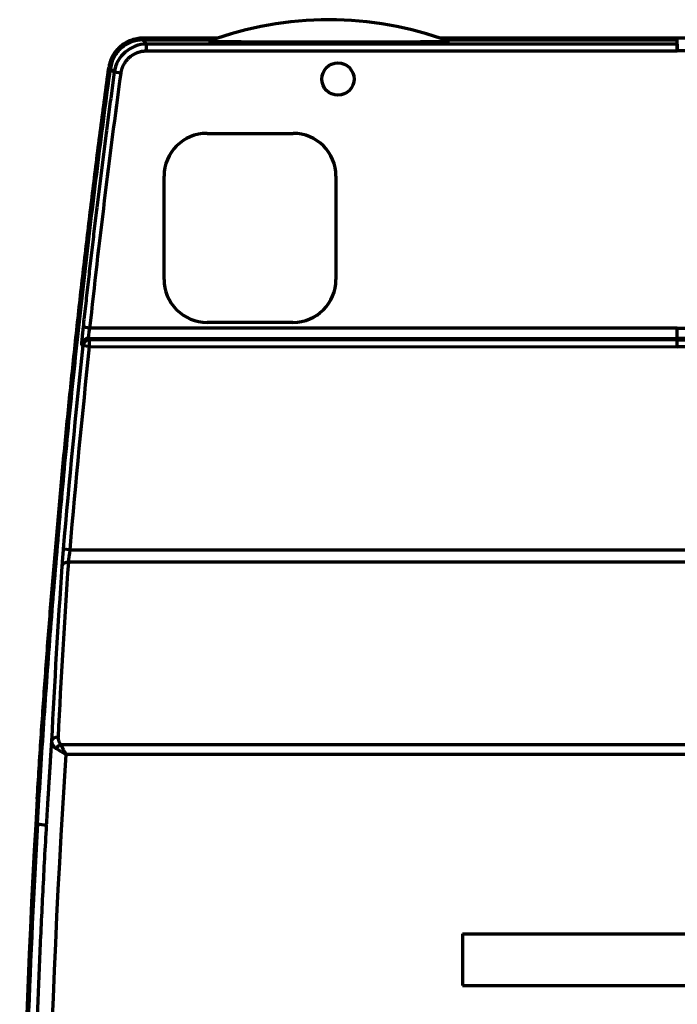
# Model space of a CAD drawing. Header units: millimetres. Extents: x 3 to 536, y 18 to 406.
# Tile 8 of 8: x 459 to 498, y 212 to 269. Entities that reach past the tile are written whole.
import ezdxf

# ---------------------------------------------------------------- set-up
doc = ezdxf.new("R2010")
doc.units = ezdxf.units.MM
doc.layers.add('1', color=7, linetype='Continuous', true_color=0xffffff)

msp = doc.modelspace()

# ---------------------------------------------------------------- linework, layer by layer
at = {"layer": '1', "color": 252, "linetype": 'Continuous', "lineweight": 70}
for p, q in [((497.508335, 268.01094), (497.508335, 268.25089)), ((511.295806, 268.352745), (497.508401, 268.350904)), ((466.640359, 267.61513), (466.640413, 268.015062)), ((466.640359, 267.61513), (497.508401, 267.611007)), ((497.508335, 268.01094), (466.640413, 268.015062)), ((528.376443, 267.61513), (497.508401, 267.611007)), ((465.153976, 266.316637), (464.757664, 266.3703)), ((470.155965, 262.817908), (475.155885, 262.817031)), ((467.654514, 254.318483), (467.655567, 260.318387)), ((477.655406, 260.316633), (477.654354, 254.316729)), ((475.153956, 251.817207), (470.154036, 251.818084)), ((463.343428, 251.484738), (462.945845, 251.527986)), ((497.508401, 251.480175), (463.343428, 251.484738)), ((497.508401, 251.480175), (531.673374, 251.484738)), ((463.327003, 250.406057), (462.92934, 250.448562)), ((463.253459, 250.884851), (497.508405, 250.880276)), ((463.327003, 250.406057), (463.327056, 250.80599)), ((497.508405, 250.801425), (463.327056, 250.80599)), ((497.508401, 250.880276), (497.508401, 250.801425)), ((531.763344, 250.884851), (497.508405, 250.880276)), ((497.508405, 250.801425), (531.689746, 250.80599)), ((463.327003, 250.406057), (497.508401, 250.401492)), ((531.6898, 250.406057), (497.508401, 250.401492)), ((462.188112, 238.586018), (461.789649, 238.620222)), ((462.188112, 238.586018), (532.828691, 238.586018)), ((532.905849, 237.862265), (462.110954, 237.862265)), ((461.65037, 227.257372), (533.366432, 227.257372)), ((533.058179, 226.66521), (461.958623, 226.66521)), ((485.008849, 216.229776), (485.008849, 213.229776)), ((485.008849, 216.229776), (510.008849, 216.229776)), ((485.008849, 213.229776), (510.008849, 213.229776))]:
    msp.add_line(p, q, dxfattribs=at)
msp.add_circle((477.769689, 265.978964), 0.938280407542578, dxfattribs=at)
for centre, radius, start, end in [((477.240471, 249.431784), 20, 69.644626, 110.34007), ((470.155527, 260.317948), 2.49996, 89.989951, 179.989951), ((475.155447, 260.317071), 2.49996, 359.989951, 89.989951), ((470.154474, 254.318044), 2.49996, 179.989951, 269.989951), ((475.154394, 254.317167), 2.49996, 269.989951, 359.989951), ((1029.275913, 189.946636), 570.01660523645, 176.566934, 181.40705)]:
    msp.add_arc(centre, radius, start, end, dxfattribs=at)
for centre, major_axis, ratio, start_param, end_param in [((497.508401, 268.508864), (-0.4979999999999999, 0), 0.999848, 1.570662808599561, 1.570929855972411), ((463.253405, 250.484918), (0.2924345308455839, 0.2729046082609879), 0.999715, 0.8199385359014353, 2.283993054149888), ((463.327003, 250.406057), (0.2924215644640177, 0.272918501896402), 0.999715, 0.819891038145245, 2.284056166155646), ((462.110954, 237.599082), (0.399063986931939, -0.02725462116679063), 0.6571, 1.615643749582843, 3.117697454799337), ((461.506726, 227.41483), (0.3994870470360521, -0.0201240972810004), 0.657495, 1.603905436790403, 3.117739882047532), ((461.65037, 226.994189), (0.291919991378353, 0.273454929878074), 0.537658, 1.104233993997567, 2.03735865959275)]:
    msp.add_ellipse(centre, major_axis=major_axis, ratio=ratio, start_param=start_param, end_param=end_param, dxfattribs=at)
for points, knots in [([(466.4218772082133, 268.3550556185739), (466.3011458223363, 268.35507174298), (466.1822588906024, 268.3442469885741), (466.0065798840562, 268.312426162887), (465.9484648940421, 268.2992055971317), (465.8619694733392, 268.2753952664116), (465.8332506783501, 268.2667942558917), (465.7760429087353, 268.2482414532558), (465.7474956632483, 268.2382652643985), (465.6066764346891, 268.185453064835), (465.499297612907, 268.133678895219), (465.3459028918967, 268.0421666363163), (465.296058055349, 268.0093399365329), (465.2232612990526, 267.9565430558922), (465.199324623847, 267.938350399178), (465.1521221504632, 267.9007541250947), (465.1290073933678, 267.8814696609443), (465.0160480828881, 267.7828477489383), (464.9337426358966, 267.6967719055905), (464.8221443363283, 267.557098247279), (464.7869333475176, 267.5087698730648), (464.7371796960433, 267.4335502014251), (464.7210718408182, 267.4079601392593), (464.6901752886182, 267.3563207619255), (464.6753618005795, 267.3302400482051), (464.6044141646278, 267.1985536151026), (464.5575652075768, 267.0891298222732), (464.5020372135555, 266.9189308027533), (464.4859998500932, 266.8611813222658), (464.4590319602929, 266.7435824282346), (464.4482140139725, 266.6842027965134), (464.4400933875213, 266.6243856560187)], [0, 0, 0, 0, 0.124999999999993, 0.124999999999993, 0.1874999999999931, 0.1874999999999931, 0.2187499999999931, 0.2187499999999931, 0.2499999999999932, 0.2499999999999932, 0.3749999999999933, 0.3749999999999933, 0.4374999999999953, 0.4374999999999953, 0.4687499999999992, 0.4687499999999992, 0.5000000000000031, 0.5000000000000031, 0.625000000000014, 0.625000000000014, 0.6875000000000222, 0.6875000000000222, 0.7187500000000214, 0.7187500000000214, 0.7500000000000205, 0.7500000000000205, 0.8750000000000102, 0.8750000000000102, 0.937500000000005, 0.937500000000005, 1, 1, 1, 1]), ([(466.4218401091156, 268.2551459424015), (466.3081927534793, 268.255129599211), (466.1945459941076, 268.2448883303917), (465.9708964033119, 268.2042842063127), (465.8608974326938, 268.1739220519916), (465.6480769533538, 268.0940507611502), (465.5452591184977, 268.0445430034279), (465.3501038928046, 267.9279701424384), (465.2577698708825, 267.8609070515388), (465.0865486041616, 267.7113771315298), (465.0076643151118, 267.6289128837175), (464.8658769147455, 267.4512290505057), (464.8029762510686, 267.3560125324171), (464.6951771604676, 267.1558822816), (464.6502805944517, 267.0509720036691), (464.5799324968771, 266.8348238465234), (464.5544821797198, 266.7235896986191), (464.5391634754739, 266.6109781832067)], [0, 0, 0, 0, 0.125, 0.125, 0.25, 0.25, 0.375, 0.375, 0.5, 0.5, 0.625, 0.625, 0.75, 0.75, 0.875, 0.875, 1, 1, 1, 1]), ([(470.2886413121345, 268.1847050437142), (470.2846744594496, 268.1832345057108), (470.2909434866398, 268.1817862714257), (470.3145510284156, 268.1796448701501), (470.3247959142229, 268.1789362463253), (470.3499333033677, 268.1775291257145), (470.3646155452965, 268.1768423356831), (470.4142539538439, 268.1748302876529), (470.4547978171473, 268.1735514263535), (470.5482958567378, 268.1710978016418), (470.6000763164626, 268.1699530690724), (470.7112689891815, 268.1677900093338), (470.7707113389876, 268.1667718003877), (470.8645490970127, 268.1653214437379), (470.8966125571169, 268.1648509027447), (470.962174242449, 268.16393344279), (470.9954766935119, 268.1634892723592), (471.0966040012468, 268.1621977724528), (471.165719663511, 268.1613901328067), (471.306703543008, 268.1598613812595), (471.3785752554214, 268.159140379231), (471.5976611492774, 268.1570864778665), (471.7483137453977, 268.1558616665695), (471.9409424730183, 268.1544662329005), (471.9796935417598, 268.1541939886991), (472.0572762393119, 268.1536645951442), (472.1738985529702, 268.1528922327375), (472.2912092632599, 268.1521801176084), (472.5266286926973, 268.1508257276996), (472.6846336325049, 268.1500154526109), (473.0023050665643, 268.1485403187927), (473.1619742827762, 268.1478756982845), (473.4826700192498, 268.1466652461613), (473.6436978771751, 268.1461195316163), (473.9668913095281, 268.1451276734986), (474.1290576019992, 268.1446815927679), (474.6170180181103, 268.1434712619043), (474.9442593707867, 268.1428336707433), (475.4373763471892, 268.1420746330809), (475.6018993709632, 268.14185523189), (475.9308447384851, 268.1414775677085), (476.0953298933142, 268.141319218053), (476.5888199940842, 268.140928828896), (477.2468984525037, 268.1406323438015), (477.9051489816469, 268.1407564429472), (478.3989058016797, 268.1410179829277), (478.5635029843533, 268.1411334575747), (478.8927223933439, 268.1414256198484), (479.0572915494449, 268.1416022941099), (479.5499091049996, 268.1422325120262), (479.8771994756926, 268.1427850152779), (480.3659512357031, 268.1438715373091), (480.5285017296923, 268.1442770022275), (480.8527401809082, 268.1451897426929), (481.0144287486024, 268.1456969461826), (481.3367688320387, 268.1468337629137), (481.4974215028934, 268.14746323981), (481.7374383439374, 268.1485210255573), (481.8171442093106, 268.148892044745), (481.9756490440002, 268.1496739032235), (482.0544836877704, 268.1500848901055), (482.2895845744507, 268.1513852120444), (482.4444647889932, 268.1523410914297), (482.6731697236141, 268.1539484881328), (482.7487985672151, 268.1545133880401), (482.8611797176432, 268.1554117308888), (482.8984626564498, 268.1557196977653), (482.9726418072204, 268.1563541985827), (483.0095030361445, 268.1566804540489), (483.1190446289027, 268.157685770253), (483.1908004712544, 268.1583921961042), (483.3313011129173, 268.1598907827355), (483.4000493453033, 268.160682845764), (483.5004191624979, 268.1619493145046), (483.5334547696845, 268.1623852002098), (483.5980344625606, 268.1632798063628), (483.6296282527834, 268.1637391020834), (483.7221222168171, 268.1651563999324), (483.7807558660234, 268.1661534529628), (483.8630707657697, 268.1677461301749), (483.8895653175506, 268.168293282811), (483.927697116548, 268.1691417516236), (483.9401388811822, 268.1694292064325), (483.9644451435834, 268.170014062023), (483.9763341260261, 268.1703121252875), (484.0338316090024, 268.1718188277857), (484.0737229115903, 268.173077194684), (484.1225603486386, 268.1750602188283), (484.1369980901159, 268.1757372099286), (484.1555575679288, 268.1767795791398), (484.1611895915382, 268.177129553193), (484.1712733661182, 268.1778311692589), (484.1757347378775, 268.1781833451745), (484.1951054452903, 268.1799511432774), (484.2012445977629, 268.1813874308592), (484.1973093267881, 268.1828474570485)], [0, 0, 0, 0, 0.0156250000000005, 0.0156250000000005, 0.0234375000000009, 0.0234375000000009, 0.0312500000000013, 0.0312500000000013, 0.0468750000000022, 0.0468750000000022, 0.0625000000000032, 0.0625000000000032, 0.0781250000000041, 0.0781250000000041, 0.0859375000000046, 0.0859375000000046, 0.0937500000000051, 0.0937500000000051, 0.1093750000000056, 0.1093750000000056, 0.1250000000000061, 0.1250000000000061, 0.1562500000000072, 0.1562500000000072, 0.1640625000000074, 0.1640625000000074, 0.1718750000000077, 0.1875000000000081, 0.1875000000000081, 0.2187500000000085, 0.2187500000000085, 0.2500000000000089, 0.2500000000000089, 0.2812500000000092, 0.2812500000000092, 0.3125000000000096, 0.3125000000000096, 0.3750000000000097, 0.3750000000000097, 0.4062500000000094, 0.4062500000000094, 0.4375000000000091, 0.4375000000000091, 0.5000000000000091, 0.5625000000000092, 0.5625000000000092, 0.593750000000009, 0.593750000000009, 0.6250000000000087, 0.6250000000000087, 0.687500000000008, 0.687500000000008, 0.7187500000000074, 0.7187500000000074, 0.7500000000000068, 0.7500000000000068, 0.7812500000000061, 0.7812500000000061, 0.7968750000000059, 0.7968750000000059, 0.8125000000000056, 0.8125000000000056, 0.8437500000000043, 0.8437500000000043, 0.8593750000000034, 0.8593750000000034, 0.8671875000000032, 0.8671875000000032, 0.8750000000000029, 0.8750000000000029, 0.8906250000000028, 0.8906250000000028, 0.9062500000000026, 0.9062500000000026, 0.9140625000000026, 0.9140625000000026, 0.9218750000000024, 0.9218750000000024, 0.9375000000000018, 0.9375000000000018, 0.9453125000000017, 0.9453125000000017, 0.9492187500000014, 0.9492187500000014, 0.9531250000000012, 0.9531250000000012, 0.9687500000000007, 0.9687500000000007, 0.9765625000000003, 0.9765625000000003, 0.9804687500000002, 0.9804687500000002, 0.9843750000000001, 0.9843750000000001, 1, 1, 1, 1]), ([(465.153975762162, 266.316636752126), (465.1548873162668, 266.3231808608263), (465.1567134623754, 266.3362908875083), (465.1597876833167, 266.3559407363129), (465.1631155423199, 266.3756168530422), (465.1667232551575, 266.3953130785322), (465.170606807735, 266.4150272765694), (465.1747702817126, 266.4347561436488), (465.1792155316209, 266.4544966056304), (465.1839449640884, 266.4742454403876), (465.1889607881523, 266.4939993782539), (465.1942652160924, 266.5137550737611), (465.1998604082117, 266.5335091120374), (465.2057484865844, 266.5532580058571), (465.2119315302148, 266.572998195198), (465.218411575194, 266.5927260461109), (465.2251906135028, 266.6124378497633), (465.2322705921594, 266.6321298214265), (465.2396534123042, 266.6517980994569), (465.2473409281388, 266.6714387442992), (465.2553349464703, 266.6910477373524), (465.263637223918, 266.7106209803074), (465.2722494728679, 266.730154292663), (465.28117333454, 266.7496434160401), (465.2904104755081, 266.7690839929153), (465.299962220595, 266.7884716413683), (465.3098309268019, 266.8078016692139), (465.3337842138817, 266.8531225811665), (465.3744826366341, 266.9224627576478), (465.4364385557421, 267.0121330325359), (465.5038666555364, 267.0960640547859), (465.5762286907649, 267.1740640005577), (465.6500593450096, 267.2433172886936), (465.731925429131, 267.3104144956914), (465.830242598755, 267.3798953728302), (465.9589449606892, 267.4547044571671), (466.0993101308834, 267.5171269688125), (466.2408716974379, 267.5631518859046), (466.3335593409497, 267.5841557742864), (466.3890017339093, 267.593806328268), (466.4069794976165, 267.5967543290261), (466.427409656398, 267.5998451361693), (466.4503164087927, 267.6029807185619), (466.4757257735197, 267.6060456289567), (466.5036644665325, 267.6089108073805), (466.5341595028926, 267.6114379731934), (466.5672374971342, 267.6134509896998), (466.6029239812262, 267.6148554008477), (466.6275911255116, 267.6150360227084), (466.6403591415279, 267.6151295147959)], [0, 0, 0, 0, 0.0092037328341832, 0.0184381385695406, 0.0277037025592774, 0.0370009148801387, 0.0463302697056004, 0.0556922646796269, 0.065087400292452, 0.0745161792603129, 0.0839791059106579, 0.0934766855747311, 0.1030094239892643, 0.1125778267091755, 0.1221823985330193, 0.1318236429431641, 0.1415020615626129, 0.1512181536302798, 0.160972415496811, 0.1707653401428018, 0.1805974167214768, 0.1904691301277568, 0.2003809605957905, 0.2103333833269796, 0.2203268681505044, 0.2303618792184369, 0.2404388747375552, 0.250558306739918, 0.3017679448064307, 0.3523182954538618, 0.4022539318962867, 0.4516084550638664, 0.5004079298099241, 0.5431432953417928, 0.5989652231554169, 0.6679278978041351, 0.7501876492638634, 0.8124207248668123, 0.8750289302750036, 0.8823561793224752, 0.8908134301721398, 0.9004054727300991, 0.9111381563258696, 0.9230185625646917, 0.9360552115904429, 0.9502583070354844, 0.9656400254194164, 0.9822148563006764, 1, 1, 1, 1]), ([(497.508401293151, 267.6110069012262), (497.508379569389, 267.7416526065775), (497.5083557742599, 267.884755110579), (497.508343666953, 267.9575682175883), (497.508342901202, 267.9621734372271), (497.5083409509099, 267.973902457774), (497.508339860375, 267.9804608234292), (497.508336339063, 268.0016379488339), (497.50833492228, 268.0101582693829), (497.508334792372, 268.0109395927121)], [0, 0, 0, 0, 0.651052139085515, 0.651052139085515, 0.697239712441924, 0.697239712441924, 0.776901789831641, 0.776901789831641, 1, 1, 1, 1]), ([(497.50846779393, 268.0109395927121), (497.5084676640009, 268.0101582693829), (497.508466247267, 268.0016379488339), (497.508462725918, 267.9804608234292), (497.508461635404, 267.973902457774), (497.508459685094, 267.9621734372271), (497.508458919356, 267.9575682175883), (497.5084468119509, 267.884755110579), (497.508423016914, 267.7416526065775), (497.508401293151, 267.6110069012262)], [0, 0, 0, 0, 0.22309821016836, 0.22309821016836, 0.302760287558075, 0.302760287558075, 0.348947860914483, 0.348947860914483, 1, 1, 1, 1]), ([(464.5392387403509, 266.6108952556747), (464.5593557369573, 266.5887301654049), (464.5794735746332, 266.5665650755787), (464.6522759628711, 266.4863574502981), (464.704965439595, 266.428314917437), (464.7576606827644, 266.3702723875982)], [0, 0, 0, 0, 0.276346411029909, 0.276346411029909, 1, 1, 1, 1]), ([(462.945845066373, 251.5279863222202), (462.945264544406, 251.5226449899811), (462.9440981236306, 251.511912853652), (462.9423473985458, 251.4957436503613), (462.9405863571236, 251.4794334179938), (462.9388160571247, 251.4629861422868), (462.9370369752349, 251.4464060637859), (462.9352497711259, 251.4296975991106), (462.9334550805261, 251.4128653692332), (462.9316535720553, 251.3959141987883), (462.9298459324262, 251.378849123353), (462.928032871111, 251.3616753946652), (462.9262151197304, 251.3443984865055), (462.9243934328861, 251.3270241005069), (462.9225685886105, 251.3095581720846), (462.9207413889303, 251.2920068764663), (462.91891266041, 251.2743766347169), (462.9170832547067, 251.2566741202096), (462.9152540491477, 251.2389062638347), (462.913425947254, 251.2210802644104), (462.9115998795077, 251.2032035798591), (462.9097768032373, 251.1852839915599), (462.9079577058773, 251.1673293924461), (462.9032562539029, 251.1207303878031), (462.8962693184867, 251.050410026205), (462.8878614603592, 250.9634491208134), (462.88095662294, 250.8899834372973), (462.873682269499, 250.8102613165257), (462.8646899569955, 250.7066208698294), (462.8584156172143, 250.6242129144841), (462.8554261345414, 250.5732706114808), (462.8547353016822, 250.5553918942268), (462.8545708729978, 250.5467129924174), (462.8545311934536, 250.543489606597), (462.8545239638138, 250.540086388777), (462.8545677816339, 250.5366690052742), (462.8546842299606, 250.53343044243), (462.8549005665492, 250.530616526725), (462.8552353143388, 250.5283916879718), (462.8555710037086, 250.5277845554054), (462.8557465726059, 250.5274670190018)], [0, 0, 0, 0, 0.0103554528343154, 0.020806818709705, 0.0313544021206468, 0.0419985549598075, 0.0527396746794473, 0.0635782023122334, 0.0745146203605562, 0.0855494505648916, 0.0966832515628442, 0.107916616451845, 0.1192501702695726, 0.1306845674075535, 0.1422204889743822, 0.1538586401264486, 0.1655997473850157, 0.1774445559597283, 0.189393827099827, 0.2014483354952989, 0.2136088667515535, 0.2258762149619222, 0.2382511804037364, 0.2507345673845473, 0.3229342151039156, 0.3885740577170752, 0.4477968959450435, 0.5006770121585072, 0.5956192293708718, 0.7501798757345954, 0.8123457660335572, 0.8749818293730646, 0.8841656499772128, 0.8951531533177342, 0.9079574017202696, 0.9225951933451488, 0.9390878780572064, 0.9574623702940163, 0.9777523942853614, 1, 1, 1, 1]), ([(497.508401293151, 250.8802761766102), (497.5083980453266, 250.8809539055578), (497.5083953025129, 250.8854128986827), (497.5083908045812, 250.9017262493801), (497.5083890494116, 250.9135802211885), (497.5083864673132, 250.9442383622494), (497.5083856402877, 250.9630418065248), (497.5083848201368, 251.0068925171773), (497.5083848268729, 251.0319387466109), (497.5083855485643, 251.087333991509), (497.5083862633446, 251.1176816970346), (497.5083882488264, 251.1825395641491), (497.508389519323, 251.2170481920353), (497.5083924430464, 251.288931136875), (497.5083940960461, 251.3263037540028), (497.5083975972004, 251.4025102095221), (497.5083994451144, 251.4413422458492), (497.508401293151, 251.4801752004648)], [0, 0, 0, 0, 0.125, 0.125, 0.25, 0.25, 0.375, 0.375, 0.5, 0.5, 0.625, 0.625, 0.75, 0.75, 0.875, 0.875, 1, 1, 1, 1]), ([(497.508401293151, 250.4014923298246), (497.5084037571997, 250.4532696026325), (497.5084062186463, 250.5050273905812), (497.508410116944, 250.6008713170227), (497.5084115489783, 250.6449213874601), (497.5084125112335, 250.7187817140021), (497.5084120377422, 250.7485641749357), (497.5084085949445, 250.789441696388), (497.5084056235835, 250.8005213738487), (497.508401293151, 250.8014250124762)], [0, 0, 0, 0, 0.25, 0.25, 0.5, 0.5, 0.75, 0.75, 1, 1, 1, 1]), ([(461.7896485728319, 238.6202223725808), (461.7891140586, 238.6139899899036), (461.7880454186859, 238.6015297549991), (461.7864494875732, 238.58284837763), (461.7848596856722, 238.5641853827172), (461.783276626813, 238.5455429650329), (461.7817003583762, 238.5269233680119), (461.7801310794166, 238.5083288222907), (461.7785689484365, 238.489761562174), (461.7770141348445, 238.4712238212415), (461.7754668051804, 238.4527178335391), (461.7739271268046, 238.4342458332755), (461.7723952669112, 238.4158100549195), (461.7708713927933, 238.3974127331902), (461.7693556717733, 238.3790561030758), (461.7678482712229, 238.3607423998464), (461.7663493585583, 238.3424738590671), (461.7648591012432, 238.324252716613), (461.7633776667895, 238.3060812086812), (461.761905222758, 238.2879615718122), (461.7604419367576, 238.269896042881), (461.7589879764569, 238.251886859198), (461.757543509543, 238.2339362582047), (461.7561087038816, 238.2160464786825), (461.7546837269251, 238.1982197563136), (461.7532687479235, 238.1804583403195), (461.7518639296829, 238.1627644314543), (461.7504694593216, 238.1451404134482), (461.7490854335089, 238.1275879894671), (461.7477122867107, 238.1101114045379), (461.746272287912, 238.0917233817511), (461.7440352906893, 238.0630192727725), (461.7403108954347, 238.0148819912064), (461.7346030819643, 237.9400788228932), (461.7300028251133, 237.8784842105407), (461.7269466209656, 237.8369447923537), (461.725847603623, 237.8219492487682), (461.7245988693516, 237.8048310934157), (461.723207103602, 237.7856478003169), (461.7216800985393, 237.7644672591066), (461.7200268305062, 237.7413687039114), (461.7182570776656, 237.716439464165), (461.7163835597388, 237.6897951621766), (461.7144132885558, 237.6614996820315), (461.7131076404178, 237.6424571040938), (461.7124313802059, 237.6325940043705)], [0, 0, 0, 0, 0.0173674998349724, 0.0347223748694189, 0.0520652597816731, 0.0693967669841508, 0.0867174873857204, 0.1040279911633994, 0.1213288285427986, 0.1386205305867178, 0.1559036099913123, 0.1731785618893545, 0.1904458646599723, 0.207705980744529, 0.2249593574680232, 0.2422064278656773, 0.2594476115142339, 0.2766833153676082, 0.2939139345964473, 0.3111398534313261, 0.3283614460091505, 0.3455790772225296, 0.362793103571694, 0.3800038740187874, 0.3972117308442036, 0.4144170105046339, 0.4316200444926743, 0.4488211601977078, 0.4660206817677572, 0.4832189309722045, 0.5004162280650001, 0.5205237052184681, 0.5688334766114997, 0.6453448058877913, 0.7501001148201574, 0.7639892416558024, 0.7803350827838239, 0.7991397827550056, 0.820406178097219, 0.8441379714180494, 0.8703399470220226, 0.8990182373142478, 0.93018065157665, 0.9638370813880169, 1, 1, 1, 1]), ([(461.650370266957, 227.2573720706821), (461.6480335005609, 227.2598964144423), (461.643362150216, 227.2649427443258), (461.6366038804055, 227.2726355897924), (461.6300311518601, 227.2804101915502), (461.6236603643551, 227.2882732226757), (461.6174856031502, 227.2962195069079), (461.6115069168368, 227.3042470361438), (461.6057227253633, 227.3123529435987), (461.6001319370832, 227.3205346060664), (461.5947330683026, 227.3287892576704), (461.5895256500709, 227.3371144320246), (461.5845054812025, 227.3455065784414), (461.5736845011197, 227.364485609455), (461.5547365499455, 227.4017417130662), (461.5343254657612, 227.4548659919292), (461.5190096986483, 227.5128690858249), (461.5117882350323, 227.555741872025), (461.5083710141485, 227.5872814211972), (461.5068237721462, 227.6078636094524), (461.5059305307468, 227.6299579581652), (461.5057560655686, 227.6535157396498), (461.5063967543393, 227.6696913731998), (461.50672636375, 227.6780131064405)], [0, 0, 0, 0, 0.0208986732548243, 0.0417778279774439, 0.0626411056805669, 0.0834918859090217, 0.1043332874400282, 0.1251681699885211, 0.1459991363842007, 0.1668285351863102, 0.1876584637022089, 0.2084907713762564, 0.2293270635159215, 0.2501687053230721, 0.3487677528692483, 0.5000817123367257, 0.6251186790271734, 0.7501015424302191, 0.79334211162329, 0.840028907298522, 0.8900971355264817, 0.9434592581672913, 1, 1, 1, 1]), ([(460.2978596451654, 222.6406000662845), (459.8513128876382, 214.8692692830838), (459.2766590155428, 199.3073700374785), (459.3400017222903, 183.7349915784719), (459.5311651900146, 175.9522502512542)], [0, 0, 0, 0, 0.4999698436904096, 1, 1, 1, 1])]:
    msp.add_open_spline(points, degree=3, knots=knots, dxfattribs=at)
for points, degree in [([(470.7649998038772, 268.354475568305), (466.4218772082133, 268.3550556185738)], 1), ([(466.4219347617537, 268.2550419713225), (470.4798981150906, 268.2545000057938)], 1), ([(466.6404392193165, 268.0150621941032), (466.5675934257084, 268.0950554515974), (466.4947586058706, 268.1750487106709), (466.4219347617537, 268.2550419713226)], 3), ([(497.5084012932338, 268.3509038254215), (483.7209961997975, 268.3527452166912)], 1), ([(484.0060711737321, 268.2526935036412), (497.5083347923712, 268.2508901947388)], 1), ([(466.640412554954, 268.0150621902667), (465.702594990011, 268.015132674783), (464.883948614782, 267.3025204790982), (464.757664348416, 266.370300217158)], 3), ([(460.2978599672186, 222.6406000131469), (461.5658941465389, 244.7081222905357), (464.5392387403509, 266.6108952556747)], 2), ([(463.3434281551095, 251.4847381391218), (463.8820827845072, 256.4366218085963), (464.4855987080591, 261.3805884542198), (465.1539757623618, 266.316636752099)], 3), ([(463.253458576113, 250.8848511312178), (463.244671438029, 250.8905008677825), (463.285009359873, 251.1623544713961), (463.343428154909, 251.4847381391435)], 3), ([(462.9293397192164, 250.4485620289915), (462.5083357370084, 246.5097429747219), (462.1284386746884, 242.5669629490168), (461.7896485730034, 238.620222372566)], 3), ([(462.8557465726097, 250.5274670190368), (462.8802764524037, 250.5011653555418), (462.9048075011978, 250.4748636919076), (462.9293397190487, 250.4485620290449)], 3), ([(463.3270564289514, 250.805990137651), (463.3025226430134, 250.8322771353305), (463.2779900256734, 250.858564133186), (463.2534585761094, 250.8848511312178)], 3), ([(462.188111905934, 238.5860180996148), (462.5266641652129, 242.5299891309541), (462.9062945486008, 246.4700023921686), (463.3270030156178, 250.4060574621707)], 3), ([(462.110953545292, 237.8622648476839), (462.129528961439, 238.0617186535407), (462.157092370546, 238.3210188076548), (462.1881119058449, 238.5860180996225)], 3), ([(461.5067263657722, 227.6780131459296), (461.6777876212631, 231.0737847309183), (461.8791741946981, 234.468536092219), (462.110953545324, 237.8622648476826)], 3), ([(461.7124313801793, 237.6325940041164), (461.4804521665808, 234.236489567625), (461.2788870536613, 230.8393618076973), (461.1076685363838, 227.4412131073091)], 3), ([(461.10766853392, 227.4412130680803), (461.102196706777, 227.2965609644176), (461.179291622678, 227.1378325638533), (461.387748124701, 227.0113617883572)], 3), ([(461.387748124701, 227.0113617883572), (461.555892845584, 226.90934831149), (461.7593501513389, 226.785971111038), (461.958623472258, 226.6652103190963)], 3), ([(460.9277317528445, 176.2802132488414), (460.5264099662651, 193.1102008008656), (460.8717804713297, 209.9056429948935), (461.9586216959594, 226.6652104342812)], 3), ([(460.297859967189, 222.6406000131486), (460.4668728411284, 222.6074338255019), (460.6358857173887, 222.5742676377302), (460.8048985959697, 222.5411014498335)], 3)]:
    msp.add_open_spline(points, degree=degree, dxfattribs=at)
for points, weights in [([(460.2822382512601, 224.0806270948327), (461.1361459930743, 238.3149343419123), (462.5230831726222, 252.5035453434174), (464.4400933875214, 266.6243856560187)], [0.9999258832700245, 0.9999219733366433, 1.000317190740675, 1.000834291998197]), ([(464.7576643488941, 266.3703002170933), (464.0888178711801, 261.4307857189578), (463.4848780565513, 256.483347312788), (462.9458450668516, 251.5279863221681)], [0.9999999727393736, 0.9999999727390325, 0.9999999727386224, 0.999999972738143]), ([(461.1076683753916, 227.4412130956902), (461.029858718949, 226.2643164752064), (460.9556996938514, 225.0872431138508), (460.885193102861, 223.9099934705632)], [0.9999999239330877, 0.9999999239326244, 0.9999999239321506, 0.9999999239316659]), ([(461.958623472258, 226.6652103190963), (461.8510109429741, 226.8718809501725), (461.7411527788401, 227.0829294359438), (461.6503701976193, 227.2573720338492)], [1, 1.00000000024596, 0.999999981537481, 0.9999999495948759]), ([(460.8851931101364, 223.9099934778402), (460.8578666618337, 223.4537233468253), (460.8310888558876, 222.9974267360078), (460.8048597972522, 222.5411036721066)], [0.9999997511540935, 0.999999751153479, 0.9999997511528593, 0.9999997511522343]), ([(460.8048598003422, 222.541103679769), (459.9217700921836, 207.1774489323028), (459.6607179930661, 191.783808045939), (460.0257090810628, 176.361200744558)], [0.9999996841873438, 0.9999996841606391, 0.9999996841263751, 0.9999996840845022])]:
    msp.add_rational_spline(points, weights, degree=3, dxfattribs=at)

doc.saveas('drawing.dxf')
